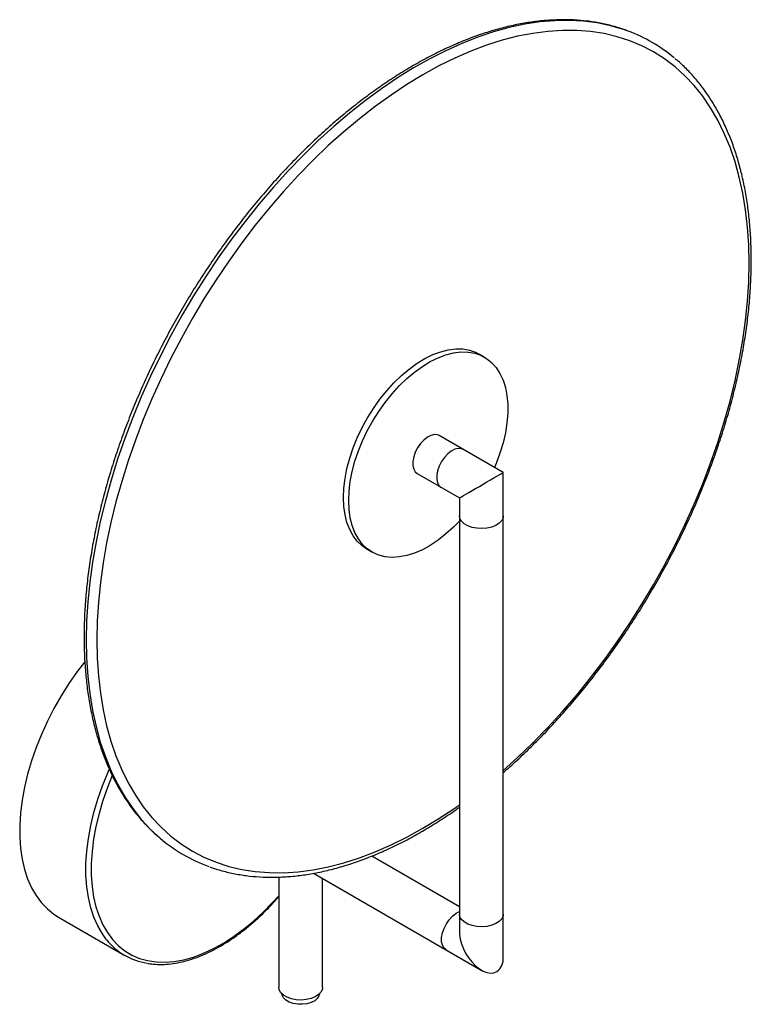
# Paper-space layout '_Isométrica' of a CAD drawing. Header units: millimetres. Extents: x -35 to 160, y -67 to 196.
import ezdxf

# ---------------------------------------------------------------- set-up
doc = ezdxf.new("R2010")
doc.units = ezdxf.units.MM

psp = doc.layouts.new('_Isométrica')

# ---------------------------------------------------------------- linework, layer by layer
at = {"color": 7, "linetype": 'Continuous', "lineweight": 25}
for p, q in [((88.64, 105.95), (87.23, 106.76)), ((93.64, 75.18), (76.57, 85.03)), ((70.72, 74.9), (81.94, 68.42)), ((93.64, -54.06), (93.64, 75.18)), ((81.94, 68.42), (81.94, -47.3)), ((57.23, 54.8), (58.65, 53.99)), ((81.94, -40.55), (58.55, -27.05)), ((33.75, -32.64), (33.75, -62.05)), ((43.06, -31.61), (87.79, -57.43)), ((45.45, -62.05), (45.45, -32.99)), ((-25, -43.3), (-7.32, -53.51))]:
    psp.add_line(p, q, dxfattribs=at)
at = {"color": 8, "linetype": 'Continuous', "lineweight": 25, "flags": 128}
for points in [[(126.92, 192.86), (125.69, 193.29), (122.25, 194.3), (118.69, 195.04), (115.01, 195.51), (111.23, 195.7), (107.36, 195.63), (103.39, 195.29), (99.36, 194.68), (95.25, 193.79), (91.08, 192.65), (86.87, 191.24), (82.62, 189.57), (78.34, 187.64), (74.04, 185.46), (69.74, 183.04), (65.44, 180.37), (61.15, 177.47), (56.88, 174.35), (52.65, 171), (48.46, 167.44), (44.32, 163.68), (40.25, 159.72), (36.25, 155.58), (32.33, 151.26), (28.5, 146.78), (24.77, 142.14), (21.15, 137.36), (17.65, 132.45), (14.28, 127.41), (11.04, 122.27), (7.94, 117.03), (4.99, 111.71), (2.19, 106.31), (-0.44, 100.86), (-2.9, 95.36), (-5.19, 89.83), (-7.29, 84.28), (-9.21, 78.72), (-10.95, 73.17), (-12.48, 67.64), (-13.82, 62.14), (-14.96, 56.69), (-15.9, 51.3), (-16.63, 45.98), (-17.15, 40.74), (-17.47, 35.6), (-17.57, 30.57)], [(93.64, -4.2), (97.48, -0.75), (101.53, 3.13), (105.51, 7.21), (109.42, 11.46), (113.23, 15.88), (116.94, 20.45), (120.55, 25.17), (124.04, 30.02), (127.41, 35), (130.64, 40.08), (133.73, 45.27), (136.67, 50.54), (139.46, 55.88), (142.09, 61.28), (144.55, 66.73), (146.83, 72.22), (148.94, 77.72), (150.85, 83.23), (152.58, 88.74), (154.12, 94.22), (155.46, 99.68), (156.6, 105.08), (157.53, 110.43), (158.26, 115.71), (158.79, 120.91), (159.1, 126), (159.21, 130.99), (159.1, 135.86), (158.79, 140.59), (158.26, 145.19), (157.53, 149.62), (156.6, 153.89), (155.46, 157.98), (154.12, 161.89), (152.58, 165.6), (150.85, 169.11), (148.94, 172.41), (146.83, 175.48), (144.55, 178.33), (142.09, 180.94), (139.46, 183.31), (136.67, 185.43), (133.73, 187.3), (130.64, 188.92), (127.41, 190.27), (124.04, 191.36), (120.55, 192.19), (116.94, 192.74), (113.23, 193.03), (109.42, 193.04), (105.51, 192.79), (101.53, 192.26), (97.48, 191.47), (93.36, 190.41), (89.2, 189.08), (84.99, 187.5), (80.76, 185.66), (76.5, 183.56), (72.23, 181.22), (67.96, 178.63), (63.71, 175.81), (59.47, 172.76), (55.26, 169.49), (51.1, 166.01), (46.98, 162.32), (42.93, 158.43), (38.95, 154.36), (35.04, 150.11), (31.23, 145.69), (27.52, 141.12), (23.91, 136.4), (20.42, 131.54), (17.06, 126.57), (13.82, 121.48), (10.73, 116.3), (7.79, 111.03), (5, 105.69), (2.37, 100.28), (-0.09, 94.83), (-2.37, 89.35), (-4.47, 83.85), (-6.39, 78.34), (-8.12, 72.83), (-9.66, 67.34), (-11, 61.89), (-12.14, 56.48), (-13.07, 51.13), (-13.8, 45.85), (-14.32, 40.66), (-14.64, 35.56), (-14.74, 30.57), (-14.74, 30.57)], [(82.93, 81.36), (82.48, 81.55), (81.65, 81.62), (80.73, 81.41), (79.77, 80.92), (78.82, 80.18), (77.94, 79.24), (77.17, 78.13), (76.55, 76.92), (76.12, 75.68), (75.9, 74.48), (75.9, 73.37), (76.12, 72.42), (76.55, 71.67), (77.08, 71.23)], [(93.64, 63.64), (93.58, 63.15), (93.22, 62.39), (92.58, 61.7), (91.68, 61.11), (90.56, 60.66), (89.3, 60.38), (87.96, 60.26), (86.6, 60.33), (85.31, 60.58), (84.16, 60.99), (83.2, 61.54), (82.49, 62.21), (82.06, 62.95), (81.94, 63.64)], [(-17.57, 30.57), (-17.47, 25.67), (-17.15, 20.89), (-16.63, 16.26), (-15.9, 11.78), (-14.96, 7.47), (-13.82, 3.33), (-12.48, -0.62), (-10.95, -4.37), (-9.21, -7.92), (-7.29, -11.26), (-5.19, -14.38), (-2.9, -17.27), (-0.44, -19.93), (2.14, -22.3)], [(-14.74, 30.57), (-14.64, 25.71), (-14.32, 20.97), (-13.8, 16.38), (-13.07, 11.94), (-12.14, 7.68), (-11, 3.58), (-9.66, -0.33), (-8.12, -4.04), (-6.39, -7.55), (-4.47, -10.84), (-2.37, -13.92), (-0.09, -16.76), (2.37, -19.37), (5, -21.74), (7.79, -23.87), (10.73, -25.74), (13.82, -27.35), (17.06, -28.71), (20.42, -29.8), (23.91, -30.62), (27.52, -31.18), (31.23, -31.46), (35.04, -31.48), (38.95, -31.22), (42.93, -30.7), (46.98, -29.9), (51.1, -28.84), (55.26, -27.52), (59.47, -25.93), (63.71, -24.09), (67.96, -21.99), (72.23, -19.65), (76.5, -17.07), (80.76, -14.25), (81.94, -13.42)], [(-12.15, -49.34), (-13.28, -47.8), (-14.51, -45.68), (-15.55, -43.35), (-16.38, -40.82), (-17.01, -38.1), (-17.44, -35.22), (-17.65, -32.18), (-17.65, -29.02), (-17.44, -25.74), (-17.01, -22.36), (-16.38, -18.92), (-15.55, -15.42), (-14.51, -11.89), (-13.28, -8.35), (-11.86, -4.82), (-11.48, -3.94)], [(-10.67, -5.6), (-11.95, -8.8), (-13.16, -12.27), (-14.17, -15.72), (-14.99, -19.15), (-15.61, -22.53), (-16.03, -25.84), (-16.24, -29.05), (-16.24, -32.15), (-16.03, -35.12), (-15.61, -37.95), (-14.99, -40.61), (-14.17, -43.09), (-13.16, -45.38), (-11.95, -47.46), (-10.56, -49.31), (-9, -50.93), (-7.27, -52.31), (-5.39, -53.44), (-3.37, -54.31), (-1.21, -54.92), (1.06, -55.26), (3.44, -55.34), (5.91, -55.14), (8.45, -54.68), (11.05, -53.95), (13.7, -52.96), (16.37, -51.72), (19.06, -50.23), (21.74, -48.5), (24.4, -46.54), (27.03, -44.37), (29.6, -41.99), (32.11, -39.43), (33.75, -37.61)], [(78.39, -52.01), (77.86, -51.56), (77.43, -50.82), (77.21, -49.87), (77.21, -48.76), (77.43, -47.55), (77.86, -46.31), (78.48, -45.11), (79.25, -44), (80.13, -43.05), (81.08, -42.31), (81.94, -41.86)], [(93.64, -42.51), (93.58, -43), (93.22, -43.76), (92.58, -44.45), (91.68, -45.04), (90.56, -45.49), (89.3, -45.78), (87.96, -45.89), (86.6, -45.82), (85.31, -45.57), (84.16, -45.16), (83.2, -44.61), (82.49, -43.94), (82.06, -43.2), (81.94, -42.51)]]:
    psp.add_lwpolyline(points, dxfattribs=at)
at = {"color": 7, "linetype": 'Continuous', "lineweight": 25, "flags": 128}
for points in [[(51.02, 68.54), (51.12, 71.04), (51.44, 73.63), (51.96, 76.3), (52.68, 79.01), (53.6, 81.74), (54.7, 84.46), (55.98, 87.15), (57.42, 89.77), (59, 92.3), (60.72, 94.72), (62.55, 96.99), (64.48, 99.11), (66.49, 101.05), (68.55, 102.78), (70.65, 104.3), (72.76, 105.58), (74.87, 106.61), (76.95, 107.39), (78.99, 107.9), (80.96, 108.15), (82.84, 108.12), (84.61, 107.82), (86.27, 107.25), (87.23, 106.76)], [(52.43, 67.72), (52.54, 70.22), (52.85, 72.82), (53.37, 75.48), (54.1, 78.2), (55.02, 80.93), (56.12, 83.65), (57.39, 86.33), (58.83, 88.95), (60.42, 91.48), (62.14, 93.9), (63.97, 96.18), (65.9, 98.3), (67.9, 100.23), (69.96, 101.96), (72.06, 103.48), (74.17, 104.76), (76.28, 105.8), (78.37, 106.57), (80.4, 107.09), (82.37, 107.33), (84.25, 107.3), (86.03, 107), (87.68, 106.44), (89.2, 105.61), (90.55, 104.52), (91.75, 103.19), (92.76, 101.63), (93.58, 99.85), (94.2, 97.88), (94.62, 95.73), (94.83, 93.42), (94.83, 90.98), (94.62, 88.43), (94.2, 85.79), (93.58, 83.1), (92.76, 80.37), (91.75, 77.64), (91.28, 76.54)], [(76.57, 85.03), (76.12, 85.22), (75.28, 85.3), (74.36, 85.09), (73.4, 84.6), (72.46, 83.86), (71.58, 82.91), (70.81, 81.8), (70.19, 80.6), (69.76, 79.36), (69.54, 78.15), (69.54, 77.04), (69.76, 76.09), (70.19, 75.35), (70.72, 74.9)], [(81.94, 68.42), (81.96, 68.44), (82.14, 68.54), (82.49, 68.74), (83, 69.04), (83.65, 69.41), (84.43, 69.87), (85.31, 70.38), (86.27, 70.93), (87.28, 71.51), (88.3, 72.1), (89.3, 72.68), (90.26, 73.23), (91.14, 73.74), (91.92, 74.19)], [(91.92, 74.19), (92.58, 74.57), (93.09, 74.86), (93.44, 75.07), (93.62, 75.17), (93.64, 75.18)], [(57.23, 54.8), (55.98, 55.66), (54.7, 56.87), (53.6, 58.31), (52.68, 59.98), (51.96, 61.86), (51.44, 63.93), (51.12, 66.16), (51.02, 68.54)], [(81.94, 62.21), (80.4, 60.65), (78.37, 58.81), (76.28, 57.18), (74.17, 55.78), (72.06, 54.62), (69.96, 53.72), (67.9, 53.07), (65.9, 52.69), (63.97, 52.58), (62.14, 52.75), (60.42, 53.18), (58.83, 53.88), (57.39, 54.84), (56.12, 56.05), (55.02, 57.5), (54.1, 59.17), (53.37, 61.04), (52.85, 63.11), (52.54, 65.34), (52.43, 67.72)], [(-17.99, 24.76), (-20, 22.12), (-22.2, 18.96), (-24.26, 15.69), (-26.18, 12.32), (-27.94, 8.88), (-29.54, 5.38), (-30.96, 1.85), (-32.19, -1.69), (-33.22, -5.22), (-34.06, -8.71), (-34.69, -12.16), (-35.12, -15.53), (-35.33, -18.81), (-35.33, -21.98), (-35.12, -25.01), (-34.69, -27.9), (-34.06, -30.61), (-33.22, -33.14), (-32.19, -35.48), (-30.96, -37.59), (-29.54, -39.49), (-27.94, -41.14), (-26.18, -42.55), (-25, -43.3)], [(81.94, -47.3), (81.96, -47.9), (82.14, -49.16), (82.49, -50.47), (83, -51.79), (83.65, -53.07), (84.43, -54.27), (85.31, -55.37), (86.27, -56.33), (87.28, -57.11), (88.3, -57.7), (89.3, -58.08), (90.26, -58.23), (91.14, -58.15), (91.92, -57.84)], [(45.45, -62.05), (45.39, -62.54), (45.03, -63.3), (44.39, -63.99), (43.49, -64.58), (42.37, -65.03), (41.11, -65.32), (39.77, -65.43), (38.42, -65.36), (37.13, -65.11), (35.97, -64.7), (35.01, -64.15), (34.3, -63.48), (33.87, -62.74), (33.75, -62.05)], [(44.59, -63.81), (44.48, -64.32), (44.05, -65), (43.35, -65.6), (42.41, -66.07), (41.29, -66.4), (40.07, -66.56), (38.82, -66.54), (37.61, -66.34), (36.53, -65.97), (35.65, -65.46), (35.01, -64.83), (34.66, -64.14), (34.6, -63.81)]]:
    psp.add_lwpolyline(points, dxfattribs=at)
at = {"color": 7, "linetype": 'Continuous', "lineweight": 25}
for centre, radius, start, end in [((112.34, 153.52), 41.95, 50.1495, 69.6618), ((29.33, 9.74), 42.03, 229.676, 250.2574), ((1.29, -38.6), 17.2, 218.6468, 261.1034), ((89.32, -54.39), 4.33, 306.937, 4.3752)]:
    psp.add_arc(centre, radius, start, end, dxfattribs=at)
for points, knots in [([(126.71, 192.94), (126.52, 193.01), (125.28, 193.52), (122.87, 194.22), (119.5, 195.02), (116.01, 195.56), (112.43, 195.86), (108.76, 195.92), (105, 195.73), (101.18, 195.3), (97.28, 194.63), (93.34, 193.72), (89.34, 192.56), (85.3, 191.17), (81.24, 189.54), (77.15, 187.69), (73.06, 185.6), (68.96, 183.3), (64.86, 180.78), (60.78, 178.05), (56.72, 175.12), (52.69, 171.98), (48.7, 168.66), (44.76, 165.15), (40.88, 161.47), (37.06, 157.61), (33.31, 153.6), (29.64, 149.43), (26.06, 145.13), (22.57, 140.68), (19.19, 136.12), (15.91, 131.44), (12.75, 126.65), (9.71, 121.77), (6.8, 116.8), (4.03, 111.76), (1.4, 106.66), (-1.09, 101.5), (-3.42, 96.3), (-5.6, 91.07), (-7.62, 85.82), (-9.47, 80.56), (-11.15, 75.31), (-12.66, 70.06), (-14, 64.84), (-15.15, 59.65), (-16.12, 54.51), (-16.91, 49.43), (-17.51, 44.41), (-17.92, 39.47), (-18.13, 35.13), (-18.15, 32.47), (-18.16, 31.39)], [0, 0, 0, 0, 0.003679, 0.023866, 0.044077, 0.064321, 0.084603, 0.104925, 0.125287, 0.145685, 0.166116, 0.186573, 0.207052, 0.227548, 0.248055, 0.26857, 0.28909, 0.309612, 0.330133, 0.350652, 0.371168, 0.391682, 0.412191, 0.432697, 0.4532, 0.473699, 0.494194, 0.514687, 0.535177, 0.555664, 0.57615, 0.596634, 0.617117, 0.637599, 0.658081, 0.678563, 0.699045, 0.719528, 0.740012, 0.760497, 0.780985, 0.801475, 0.821967, 0.842463, 0.862962, 0.883465, 0.903972, 0.924484, 0.944999, 0.96552, 0.986044, 1, 1, 1, 1]), ([(93.64, -4.8), (94.85, -3.73), (97.38, -1.49), (101.15, 2.13), (104.97, 5.99), (108.71, 10.02), (112.37, 14.2), (115.94, 18.53), (119.42, 22.98), (122.79, 27.56), (126.05, 32.25), (129.2, 37.05), (132.23, 41.94), (135.12, 46.91), (137.88, 51.96), (140.5, 57.07), (142.97, 62.23), (145.29, 67.43), (147.45, 72.67), (149.45, 77.92), (151.29, 83.18), (152.95, 88.43), (154.44, 93.68), (155.76, 98.9), (156.89, 104.08), (157.84, 109.21), (158.61, 114.29), (159.19, 119.3), (159.59, 124.23), (159.79, 129.08), (159.81, 133.82), (159.63, 138.46), (159.26, 142.98), (158.71, 147.36), (157.96, 151.61), (157.03, 155.72), (155.91, 159.66), (154.61, 163.44), (153.12, 167.05), (151.46, 170.47), (149.63, 173.7), (147.62, 176.74), (145.45, 179.57), (143.12, 182.18), (141.1, 184.18), (139.8, 185.24), (139.39, 185.57)], [0, 0, 0, 0, 0.021282, 0.044354, 0.067423, 0.090488, 0.113549, 0.136607, 0.159663, 0.182717, 0.205769, 0.228819, 0.251869, 0.274919, 0.297968, 0.321018, 0.344069, 0.367122, 0.390176, 0.413232, 0.436291, 0.459353, 0.482418, 0.505488, 0.528562, 0.55164, 0.574724, 0.597812, 0.620905, 0.644003, 0.667106, 0.690211, 0.713319, 0.736426, 0.75953, 0.782628, 0.805715, 0.828786, 0.851834, 0.874855, 0.897841, 0.920786, 0.943687, 0.96654, 0.989348, 1, 1, 1, 1]), ([(-18.16, 31.39), (-18.15, 30.56), (-18.14, 28.16), (-17.97, 24.27), (-17.58, 19.76), (-17.01, 15.39), (-16.24, 11.15), (-15.29, 7.07), (-14.15, 3.14), (-12.83, -0.62), (-11.33, -4.21), (-9.65, -7.62), (-7.79, -10.83), (-5.77, -13.84), (-3.59, -16.65), (-1.23, -19.23), (0.62, -21.06), (1.73, -21.96), (1.96, -22.14)], [0, 0, 0, 0, 0.035783, 0.103695, 0.17162, 0.239544, 0.307457, 0.37535, 0.443209, 0.511019, 0.578764, 0.646423, 0.713978, 0.781413, 0.848715, 0.915879, 0.982907, 1, 1, 1, 1]), ([(15.36, -29.9), (15.52, -29.96), (16.73, -30.44), (19.11, -31.11), (22.49, -31.89), (25.99, -32.4), (29.58, -32.68), (33.26, -32.71), (37.02, -32.5), (40.86, -32.05), (44.75, -31.35), (48.71, -30.41), (52.71, -29.23), (56.75, -27.81), (60.81, -26.16), (64.9, -24.28), (69, -22.18), (73.1, -19.85), (77.19, -17.3), (80.14, -15.35), (81.72, -14.2), (81.94, -14.04)], [0, 0, 0, 0, 0.008534, 0.065664, 0.122865, 0.180161, 0.237565, 0.295083, 0.352712, 0.410444, 0.468265, 0.526162, 0.584118, 0.642119, 0.700152, 0.758206, 0.816272, 0.874343, 0.932412, 0.990475, 1, 1, 1, 1]), ([(-1.15, -55.65), (-0.67, -55.73), (0.55, -55.92), (2.6, -55.97), (4.99, -55.81), (7.46, -55.4), (9.97, -54.75), (12.53, -53.86), (15.12, -52.73), (17.72, -51.38), (20.31, -49.81), (22.89, -48.03), (25.45, -46.05), (27.96, -43.88), (30.41, -41.53), (32.34, -39.52), (33.43, -38.25), (33.75, -37.88)], [0, 0, 0, 0, 0.045655, 0.11598, 0.186573, 0.257415, 0.328461, 0.399652, 0.470937, 0.542273, 0.613626, 0.684973, 0.756302, 0.827608, 0.898891, 0.970151, 1, 1, 1, 1])]:
    psp.add_open_spline(points, degree=3, knots=knots, dxfattribs=at)

doc.saveas('drawing.dxf')
